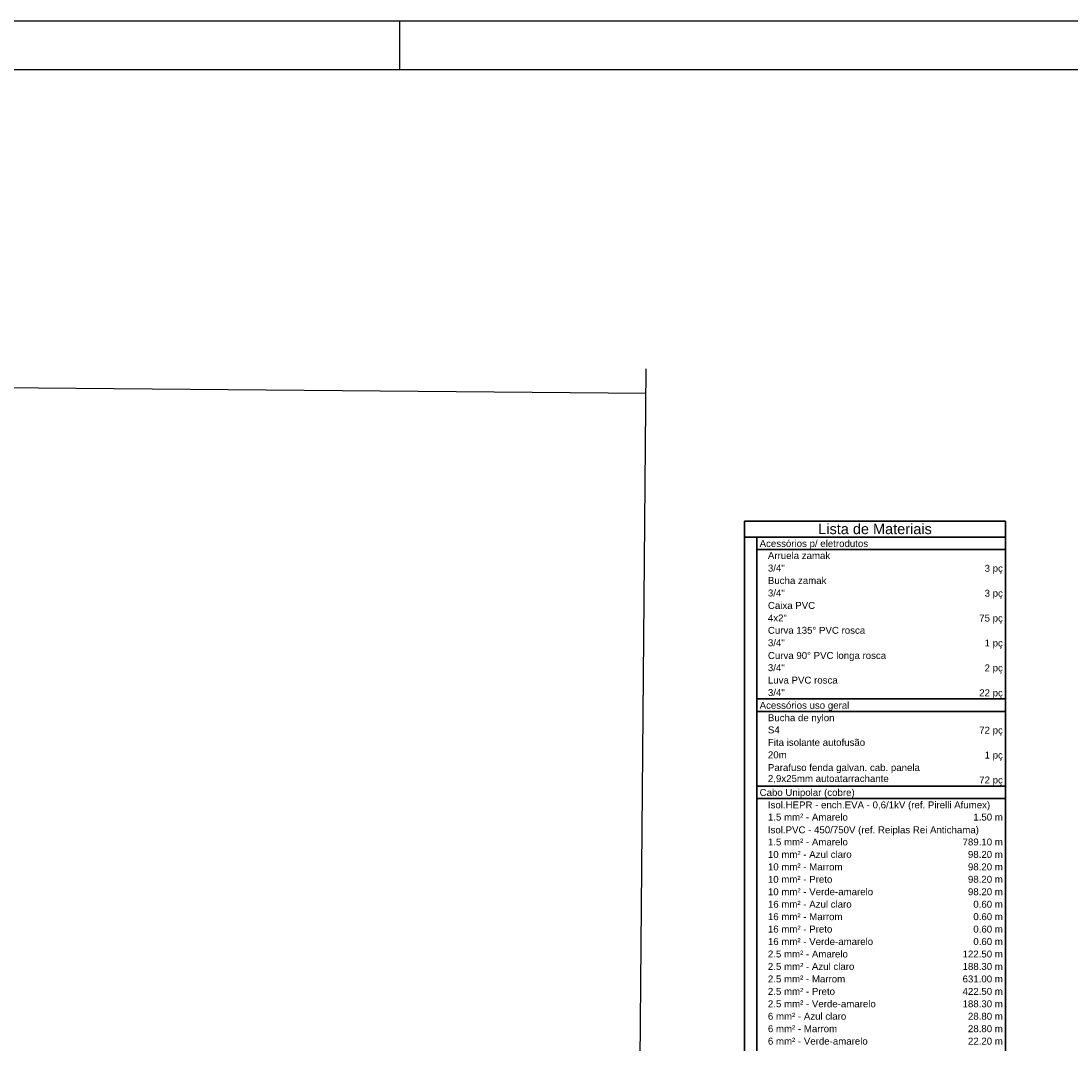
# Model space of a CAD drawing. Header units: millimetres. Extents: x -35 to 343, y 0 to 93.
# Tile 35 of 128: x 39 to 61, y 63 to 84. Entities that reach past the tile are written whole.
import ezdxf

# ---------------------------------------------------------------- set-up
doc = ezdxf.new("R2010")
doc.units = ezdxf.units.MM
for name, color, linetype, lineweight in [('DI-Linhas do quadro', 2, 'Continuous', 30), ('DI-Textos do quadro', 2, 'Continuous', 20), ('DI-Título do quadro', 3, 'Continuous', 30)]:
    doc.layers.add(name, color=color, linetype=linetype, lineweight=lineweight)
doc.styles.add('Arial', font='arial.ttf')

msp = doc.modelspace()

# ---------------------------------------------------------------- linework, layer by layer
at = {"color": 1}
msp.add_line((47.1, 84.1), (47.1, 83.1), dxfattribs=at)
at = {"color": 2}
msp.add_lwpolyline([(-34.8, 0), (84.1, 0), (84.1, 84.1), (-34.8, 84.1)], close=True, dxfattribs=at)
at = {"color": 6}
msp.add_lwpolyline([(-32.3, 1), (83.1, 1), (83.1, 83.1), (-32.3, 83.1)], close=True, dxfattribs=at)
at = {"color": 2, "linetype": 'Continuous'}
msp.add_lwpolyline([(52.13614, 76.49826), (-28.54202, 77.20339)], dxfattribs=at)
at = {"color": 3, "linetype": 'Continuous'}
msp.add_lwpolyline([(51.54911, 9.33304), (51.84394, 43.06564), (51.98174, 43.11444), (51.70788, 43.21684), (51.84568, 43.26563), (52.14051, 76.99824)], dxfattribs=at)
at = {"layer": 'DI-Linhas do quadro', "linetype": 'Continuous'}
for p, q in [((54.14503, 73.89023), (59.47833, 73.89023)), ((54.14503, 40.77884), (54.14503, 73.89023)), ((59.47833, 40.77884), (59.47833, 73.89023)), ((54.14503, 73.56543), (59.47833, 73.56543)), ((54.39923, 40.77884), (54.39923, 73.56543)), ((54.39923, 73.31133), (59.47833, 73.31133)), ((54.39923, 70.26143), (59.47833, 70.26143)), ((54.39923, 70.00723), (59.47833, 70.00723)), ((54.39923, 68.48223), (59.47833, 68.48223)), ((54.39923, 68.22813), (59.47833, 68.22813))]:
    msp.add_line(p, q, dxfattribs=at)

# ---------------------------------------------------------------- texts
at = {"layer": 'DI-Textos do quadro', "char_height": 0.1412, "line_spacing_factor": 0.798, "style": 'Arial'}
for s, insert, width, attachment_point in [('Acessórios p/ eletrodutos', (54.45603, 73.32123), 4.236, 7), ('Arruela zamak', (54.62503, 73.11383), 2.20272, 7), ('3/4"', (54.62503, 72.85983), 0.67776, 7), ('3 pç', (59.42203, 72.81323), 0.67776, 9), ('Bucha zamak', (54.62503, 72.60583), 1.86384, 7), ('3/4"', (54.62503, 72.35083), 0.67776, 7), ('3 pç', (59.42203, 72.30423), 0.67776, 9), ('Caixa PVC', (54.62503, 72.09683), 1.52496, 7), ('4x2"', (54.62503, 71.84283), 0.67776, 7), ('75 pç', (59.42203, 71.79623), 0.8472, 9), ('Curva 135%%d PVC rosca', (54.62503, 71.58883), 3.3888, 7), ('3/4"', (54.62503, 71.33483), 0.67776, 7), ('1 pç', (59.42203, 71.28823), 0.67776, 9), ('Curva 90%%d PVC longa rosca', (54.62503, 71.03423), 4.236, 7), ('3/4"', (54.62503, 70.82583), 0.67776, 7), ('2 pç', (59.42203, 70.77923), 0.67776, 9), ('Luva PVC rosca', (54.62503, 70.57183), 2.37216, 7), ('3/4"', (54.62503, 70.31783), 0.67776, 7), ('22 pç', (59.42203, 70.27123), 0.8472, 9), ('Acessórios uso geral', (54.45603, 70.01723), 3.3888, 7), ('Bucha de nylon', (54.62503, 69.76323), 2.37216, 7), ('S4', (54.62503, 69.55583), 0.33888, 7), ('72 pç', (59.42203, 69.50923), 0.8472, 9), ('Fita isolante autofusão', (54.62503, 69.30083), 3.89712, 7), ('20m', (54.62503, 69.04683), 0.50832, 7), ('1 pç', (59.42203, 69.00023), 0.67776, 9), ('Parafuso fenda galvan. cab. panela', (54.62503, 68.74623), 5.76096, 7), ('2,9x25mm autoatarrachante', (54.62503, 68.53883), 4.236, 7), ('72 pç', (59.42203, 68.49223), 0.8472, 9), ('Cabo Unipolar (cobre)', (54.45603, 68.23823), 3.55824, 7), ('Isol.HEPR - ench.EVA - 0,6/1kV (ref. Pirelli Afumex)', (54.62503, 67.98423), 8.81088, 7), ('1.5 mm² - Amarelo', (54.62503, 67.77583), 2.88048, 7), ('1.50 m', (59.42203, 67.77583), 1.01664, 9), ('Isol.PVC - 450/750V (ref. Reiplas Rei Antichama)', (54.62503, 67.47523), 8.13312, 7), ('1.5 mm² - Amarelo', (54.62503, 67.26783), 2.88048, 7), ('789.10 m', (59.42203, 67.26783), 1.35552, 9), ('10 mm² - Azul claro', (54.62503, 67.01383), 3.21936, 7), ('98.20 m', (59.42203, 67.01383), 1.18608, 9), ('10 mm² - Marrom', (54.62503, 66.75983), 2.5416, 7), ('98.20 m', (59.42203, 66.75983), 1.18608, 9), ('10 mm² - Preto', (54.62503, 66.50583), 2.37216, 7), ('98.20 m', (59.42203, 66.50583), 1.18608, 9), ('10 mm² - Verde-amarelo', (54.62503, 66.25183), 3.72768, 7), ('98.20 m', (59.42203, 66.25183), 1.18608, 9), ('16 mm² - Azul claro', (54.62503, 65.99683), 3.21936, 7), ('0.60 m', (59.42203, 65.99683), 1.01664, 9), ('16 mm² - Marrom', (54.62503, 65.74283), 2.5416, 7), ('0.60 m', (59.42203, 65.74283), 1.01664, 9), ('16 mm² - Preto', (54.62503, 65.48883), 2.37216, 7), ('0.60 m', (59.42203, 65.48883), 1.01664, 9), ('16 mm² - Verde-amarelo', (54.62503, 65.23483), 3.72768, 7), ('0.60 m', (59.42203, 65.23483), 1.01664, 9), ('2.5 mm² - Amarelo', (54.62503, 64.98083), 2.88048, 7), ('122.50 m', (59.42203, 64.98083), 1.35552, 9), ('2.5 mm² - Azul claro', (54.62503, 64.72683), 3.3888, 7), ('188.30 m', (59.42203, 64.72683), 1.35552, 9), ('2.5 mm² - Marrom', (54.62503, 64.47183), 2.71104, 7), ('631.00 m', (59.42203, 64.47183), 1.35552, 9), ('2.5 mm² - Preto', (54.62503, 64.21783), 2.5416, 7), ('422.50 m', (59.42203, 64.21783), 1.35552, 9), ('2.5 mm² - Verde-amarelo', (54.62503, 63.96383), 3.89712, 7), ('188.30 m', (59.42203, 63.96383), 1.35552, 9), ('6 mm² - Azul claro', (54.62503, 63.70983), 3.04992, 7), ('28.80 m', (59.42203, 63.70983), 1.18608, 9), ('6 mm² - Marrom', (54.62503, 63.45583), 2.37216, 7), ('28.80 m', (59.42203, 63.45583), 1.18608, 9), ('6 mm² - Verde-amarelo', (54.62503, 63.20183), 3.55824, 7), ('22.20 m', (59.42203, 63.20183), 1.18608, 9)]:
    msp.add_mtext(s, dxfattribs=dict(at, insert=insert, width=width, attachment_point=attachment_point))
at = {"layer": 'DI-Título do quadro', "insert": (56.81203, 73.62212), "char_height": 0.2118, "width": 4.57488, "attachment_point": 8, "line_spacing_factor": 0.798, "style": 'Arial'}
msp.add_mtext('Lista de Materiais', dxfattribs=at)

doc.saveas('drawing.dxf')
